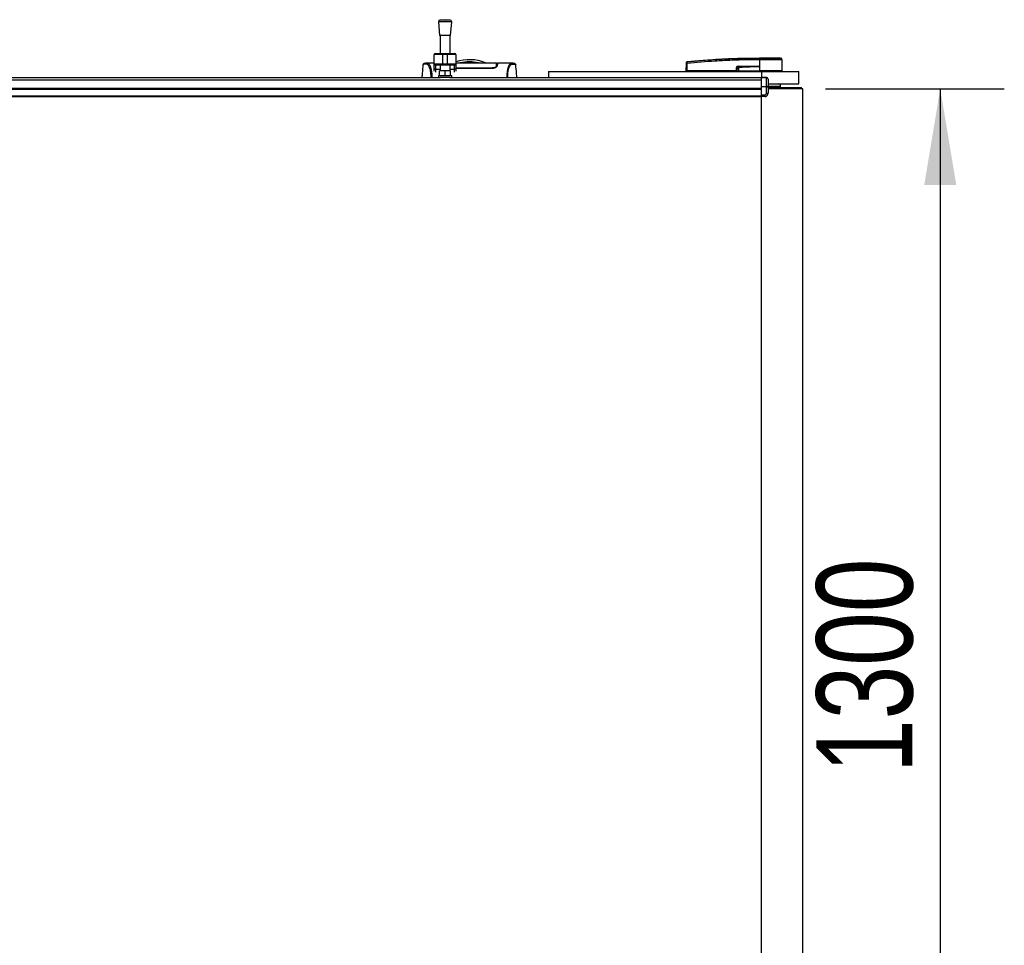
# Model space of a CAD drawing. Header units: millimetres. Extents: x 0 to 420, y 0 to 297.
# Tile 16 of 112: x 198 to 229, y 95 to 124. Entities that reach past the tile are written whole.
import ezdxf

# ---------------------------------------------------------------- set-up
doc = ezdxf.new("R2010")
doc.units = ezdxf.units.MM
doc.layers.add('QUOTE', color=174, linetype='Continuous')
doc.styles.add('SLDTEXTSTYLE3', font='TXT', dxfattribs={"width": 0.75})
doc.dimstyles.new('SLDDIMSTYLE0', dxfattribs={"dimtxt": 3, "dimasz": 3, "dimexe": 0, "dimexo": 0.0625, "dimgap": 0.75, "dimtad": 1, "dimlfac": 38.393822, "dimrnd": 1e-09, "dimzin": 12, "dimdsep": 46, "dimtxsty": 'SLDTEXTSTYLE3', "dimsah": 1, "dimcen": 0.09, "dimadec": 0, "dimazin": 3, "dimtfac": 1, "dimtdec": 3, "dimtofl": 0, "dimtmove": 0, "dimatfit": 3, "dimfxl": 0, "dimfrac": 2, "dimtolj": 1, "dimtzin": 12, "dimarcsym": 0})

# ---------------------------------------------------------------- blocks, each defined once
blk = doc.blocks.new('_D_1')
at = {"layer": 'QUOTE'}
for p, q in [((223.475, 121.825), (229.059, 121.825)), ((227.059, 121.825), (227.059, 87.966)), ((223.475, 87.966), (229.059, 87.966))]:
    blk.add_line(p, q, dxfattribs=at)
for points in [[(227.059, 121.825), (226.559, 118.825), (227.559, 118.825)], [(227.059, 87.966), (227.559, 90.966), (226.559, 90.966)]]:
    blk.add_solid(points, dxfattribs=at)
at = {"layer": 'QUOTE', "insert": (223.192, 100.462), "char_height": 3, "attachment_point": 1, "rotation": 90, "style": 'SLDTEXTSTYLE3'}
blk.add_mtext('1300', dxfattribs=at)

msp = doc.modelspace()

# ---------------------------------------------------------------- linework, layer by layer
at = {"color": 7, "linetype": 'Continuous', "lineweight": 25}
for p, q in [((211.39044, 123.91721), (211.423, 123.49048)), ((211.80718, 123.91721), (211.39044, 123.91721)), ((211.59881, 123.98535), (211.43842, 123.97311)), ((211.7592, 123.97311), (211.43842, 123.97311)), ((211.7592, 123.97311), (211.59881, 123.98535)), ((211.77462, 123.49048), (211.80718, 123.91721)), ((211.77462, 123.49048), (211.423, 123.49048)), ((211.44253, 123.49048), (211.44253, 122.93237)), ((211.75508, 122.93237), (211.75508, 123.49048)), ((211.26021, 122.6068), (211.26021, 122.8933)), ((211.52067, 122.8933), (211.26021, 122.8933)), ((211.29928, 122.93237), (211.52067, 122.93237)), ((211.52067, 122.8933), (211.52067, 122.93237)), ((211.52067, 122.93237), (211.67695, 122.93237)), ((211.52067, 122.8933), (211.52067, 122.6068)), ((211.67695, 122.8933), (211.52067, 122.8933)), ((211.67695, 122.8933), (211.67695, 122.93237)), ((211.67695, 122.93237), (211.89834, 122.93237)), ((211.93741, 122.8933), (211.67695, 122.8933)), ((211.67695, 122.6068), (211.67695, 122.8933)), ((211.93741, 122.8933), (211.93741, 122.6068)), ((219.1519, 122.67381), (219.15188, 122.67381)), ((221.42041, 122.73421), (221.41618, 122.7342)), ((221.42041, 122.73421), (221.42015, 122.38541)), ((221.42045, 122.78912), (221.42048, 122.78912)), ((222.07627, 122.78553), (222.03096, 122.78912)), ((222.12588, 122.38541), (222.12284, 122.73419)), ((210.91323, 122.58069), (210.91314, 122.58057)), ((211.26021, 122.62615), (211.03657, 122.62615)), ((211.26021, 122.6068), (211.52067, 122.6068)), ((211.26021, 122.45686), (211.26021, 122.6068)), ((211.26021, 122.37882), (211.26021, 122.45686)), ((211.52067, 122.56773), (211.29928, 122.56773)), ((211.29928, 122.56773), (211.29928, 122.43445)), ((211.44253, 122.43445), (211.29928, 122.43445)), ((211.29928, 122.43445), (211.29928, 122.34663)), ((211.42951, 122.23461), (211.42951, 122.39088)), ((211.59881, 122.39088), (211.42951, 122.39088)), ((211.44253, 122.56773), (211.44253, 122.39088)), ((211.52067, 122.6068), (211.67695, 122.6068)), ((211.52067, 122.56773), (211.52067, 122.6068)), ((211.67695, 122.56773), (211.52067, 122.56773)), ((211.59881, 122.23461), (211.59881, 122.39088)), ((211.76811, 122.39088), (211.59881, 122.39088)), ((211.67695, 122.6068), (211.93741, 122.6068)), ((211.67695, 122.56773), (211.67695, 122.6068)), ((211.89834, 122.56773), (211.67695, 122.56773)), ((211.75508, 122.39088), (211.75508, 122.56773)), ((211.89834, 122.43445), (211.75508, 122.43445)), ((211.76811, 122.23461), (211.76811, 122.39088)), ((211.89834, 122.43445), (211.89834, 122.56773)), ((211.89834, 122.34663), (211.89834, 122.43445)), ((211.93741, 122.6068), (211.93741, 122.45686)), ((213.07506, 122.46294), (211.93741, 122.46294)), ((211.93741, 122.45686), (211.93741, 122.37882)), ((213.07506, 122.47652), (213.07506, 122.46306)), ((213.20903, 122.53328), (213.20883, 122.51832)), ((213.20925, 122.54972), (213.20903, 122.53328)), ((213.21038, 122.59112), (213.21036, 122.54176)), ((213.2327, 122.61312), (213.21427, 122.61312)), ((213.68129, 122.62615), (213.23292, 122.62615)), ((213.68468, 122.62589), (213.68129, 122.62589)), ((213.80437, 122.58069), (213.80447, 122.58057)), ((214.83316, 122.37238), (214.83316, 122.18252)), ((214.83316, 122.37238), (221.47485, 122.37238)), ((215.83538, 122.37303), (215.83538, 122.37238)), ((216.04348, 122.37238), (216.04348, 122.37303)), ((219.13084, 122.38541), (219.13287, 122.61863)), ((219.13084, 122.38541), (219.14992, 122.38541)), ((219.14352, 122.38541), (219.14375, 122.37238)), ((219.15196, 122.61863), (219.14992, 122.38541)), ((220.69486, 122.38541), (219.14992, 122.38541)), ((219.15089, 122.38541), (219.1509, 122.37238)), ((220.69486, 122.38541), (220.69527, 122.49055)), ((220.69973, 122.38541), (220.69486, 122.38541)), ((220.69589, 122.38541), (220.6959, 122.37238)), ((220.70014, 122.49055), (220.69973, 122.38541)), ((220.69973, 122.38541), (220.7578, 122.38541)), ((220.75509, 122.46198), (220.70014, 122.49055)), ((220.70873, 122.38541), (220.70889, 122.37238)), ((221.36335, 122.52644), (220.75212, 122.52644)), ((220.75212, 122.52644), (220.79791, 122.50263)), ((220.75245, 122.53317), (221.36368, 122.53317)), ((220.75979, 122.38541), (221.42003, 122.38541)), ((220.76388, 122.38541), (220.76397, 122.37238)), ((221.41877, 122.53004), (221.41878, 122.52859)), ((221.41878, 122.52859), (221.42003, 122.38541)), ((221.42015, 122.38541), (221.42003, 122.38541)), ((222.12588, 122.38541), (221.42015, 122.38541)), ((221.42068, 122.38541), (221.42069, 122.37238)), ((221.47485, 122.37238), (222.64692, 122.37238)), ((221.47485, 122.37238), (221.47485, 122.18252)), ((222.11298, 122.37238), (222.1132, 122.38541)), ((222.64692, 121.9817), (222.64692, 122.37238)), ((57.38595, 122.11119), (221.47485, 122.11119)), ((163.56649, 122.18252), (211.4463, 122.18252)), ((211.39044, 122.23461), (211.39044, 122.18252)), ((211.80718, 122.23461), (211.39044, 122.23461)), ((211.75132, 122.18252), (211.4463, 122.18252)), ((211.75132, 122.18252), (221.47485, 122.18252)), ((211.80718, 122.18252), (211.80718, 122.23461)), ((221.47485, 122.18252), (221.63113, 122.18252)), ((221.47485, 122.17489), (221.47485, 122.18252)), ((221.63113, 122.17489), (221.47485, 122.17489)), ((221.47485, 121.90364), (221.47485, 122.17489)), ((221.63113, 122.18252), (221.63113, 122.17489)), ((221.63113, 121.90364), (221.63113, 122.17489)), ((221.68322, 122.13043), (221.68322, 121.87444)), ((57.38595, 121.84392), (221.47485, 121.84392)), ((57.38595, 121.81788), (221.47485, 121.81788)), ((221.47485, 121.90364), (221.63113, 121.90364)), ((221.47485, 121.88522), (221.47485, 121.90364)), ((221.63113, 121.88522), (221.47485, 121.88522)), ((221.47485, 121.63555), (221.47485, 121.88522)), ((221.47485, 121.60951), (221.47485, 121.81788)), ((221.63113, 121.90364), (221.63113, 121.88522)), ((221.63113, 121.68765), (221.63113, 121.88522)), ((221.68322, 121.9817), (222.64692, 121.9817)), ((221.68322, 121.91224), (222.07391, 121.91224)), ((221.68322, 121.87444), (221.68322, 121.68765)), ((221.68322, 121.86449), (222.54755, 121.86449)), ((222.76412, 121.82542), (221.68322, 121.82542)), ((222.07391, 121.86449), (222.07391, 121.91224)), ((222.54755, 121.86449), (222.72505, 121.86449)), ((222.72505, 121.82542), (222.72505, 121.86449)), ((222.76412, 87.96581), (222.76412, 121.82542)), ((57.38595, 121.60951), (221.47485, 121.60951)), ((57.38595, 121.58346), (221.47485, 121.58346)), ((221.47485, 121.63555), (221.57904, 121.63555)), ((221.47485, 121.58346), (221.47485, 121.60951)), ((221.57904, 121.58346), (221.47485, 121.58346)), ((221.47485, 88.20776), (221.47485, 121.58346)), ((221.57904, 121.63555), (221.57904, 121.58346)), ((221.63113, 121.68765), (221.68322, 121.68765))]:
    msp.add_line(p, q, dxfattribs=at)
at = {"color": 7, "linetype": 'Continuous', "lineweight": 25, "flags": 128}
for points in [[(211.04033, 122.62609), (211.05302, 122.62518), (211.06547, 122.62246), (211.07896, 122.61582), (211.08246, 122.61321), (211.08721, 122.609), (211.09147, 122.60458), (211.0926, 122.6033), (211.09292, 122.60293), (211.09302, 122.60282), (211.09305, 122.60278), (211.09306, 122.60276), (211.09307, 122.60276), (211.09307, 122.60276), (211.09307, 122.60276), (211.09307, 122.60276), (211.09307, 122.60276), (211.09307, 122.60276), (211.09307, 122.60276), (211.10695, 122.58449), (211.12027, 122.56281), (211.13473, 122.53344), (211.14828, 122.49846), (211.16005, 122.45923), (211.17047, 122.4129), (211.17904, 122.35844), (211.18494, 122.29797), (211.18793, 122.23242), (211.18797, 122.18252)], [(211.29928, 122.43445), (211.29166, 122.43488), (211.28433, 122.43615), (211.27758, 122.43822), (211.27166, 122.44101), (211.2668, 122.44441), (211.26319, 122.44828), (211.26096, 122.45249), (211.26021, 122.45686)], [(211.93741, 122.45686), (211.93665, 122.45249), (211.93443, 122.44828), (211.93082, 122.44441), (211.92596, 122.44101), (211.92004, 122.43822), (211.91329, 122.43615), (211.90596, 122.43488), (211.89834, 122.43445)], [(221.36335, 122.52644), (221.39439, 122.52764), (221.41878, 122.52859)]]:
    msp.add_lwpolyline(points, dxfattribs=at)
at = {"color": 7, "linetype": 'Continuous', "lineweight": 25}
for centre, radius, start, end in [((211.44238, 123.92117), 0.05209, 94.362914, 184.362914), ((211.75524, 123.92117), 0.05209, 355.637086, 85.637086), ((211.29928, 122.8933), 0.03907, 90, 180), ((211.89834, 122.8933), 0.03907, 0, 90), ((212.3588, 121.43473), 1.30229, 67.268445, 108.879587), ((212.3588, 121.43473), 1.23516, 76.586674, 103.444717), ((219.15391, 122.64916), 0.02077, 96.104195, 179.384141), ((221.61184, 122.74521), 0.19597, 168.120168, 183.219012), ((222.47673, 122.6651), 1.06351, 173.303191, 173.496611), ((221.61609, 122.74508), 0.19598, 168.081743, 183.180073), ((222.07075, 122.73373), 0.05209, 0.500011, 83.923128), ((211.29928, 122.6068), 0.03907, 180, 270), ((211.89834, 122.6068), 0.03907, 270, 0), ((219.14242, 122.042), 0.57671, 89.051899, 90.948101), ((220.69771, 123.15393), 0.66339, 269.78976, 270.21024), ((220.6985, 122.53247), 0.05396, 353.585658, 0.74759), ((202.80831, 121.63318), 18.0106, 2.731259, 2.766996), ((221.30972, 122.53247), 0.05396, 353.585658, 0.74759), ((221.63113, 122.13043), 0.05209, 0, 90), ((222.00185, 121.91224), 0.07206, 0, 74.548307), ((221.57904, 121.68765), 0.05209, 270, 0), ((221.57904, 121.68765), 0.10418, 270, 0)]:
    msp.add_arc(centre, radius, start, end, dxfattribs=at)
for centre, major_axis, ratio, start_param, end_param in [((220.78769, 122.464), (0.08856, -0.04356), 0.60672542, 2.25200573, 3.42889257), ((220.78704, 122.46407), (0.08379, -0.04147), 0.5569608, 2.25321842, 3.43010526), ((220.8195, 122.44719), (0.05968, -0.03175), 0.77058227, 2.30113884, 3.47802567), ((220.8195, 122.44731), (0.05209, -0.02754), 0.66301777, 2.29905058, 3.47593741), ((221.63113, 122.13043), (0.05209, 0), 0.85355339, 0, 1.57079633), ((221.63113, 121.87444), (0.05209, 0), 0.56066017, 0, 1.57079633), ((221.63113, 121.87444), (0.05209, 0), 0.20710678, 0, 1.57079633)]:
    msp.add_ellipse(centre, major_axis=major_axis, ratio=ratio, start_param=start_param, end_param=end_param, dxfattribs=at)
for points, knots in [([(219.13287, 122.61863), (219.13288, 122.61987), (219.13293, 122.62458), (219.133, 122.63259), (219.13307, 122.64111), (219.13312, 122.64734), (219.13314, 122.6487), (219.13314, 122.64938)], [0, 0, 0, 0, 0.08210774, 0.31165455, 0.54070711, 0.77036972, 1, 1, 1, 1]), ([(219.13314, 122.64938), (219.13316, 122.65088), (219.13317, 122.65292), (219.13318, 122.65319), (219.13318, 122.65326)], [0, 0, 0, 0, 0.73657409, 1, 1, 1, 1]), ([(219.13318, 122.65326), (219.13321, 122.65398), (219.13333, 122.65708), (219.13494, 122.66242), (219.13912, 122.66819), (219.14496, 122.6724), (219.14958, 122.67334), (219.15188, 122.67381)], [0, 0, 0, 0, 0.07160669, 0.30681144, 0.53787451, 0.76893725, 1, 1, 1, 1]), ([(219.1517, 122.66981), (219.15156, 122.66866), (219.15126, 122.66636), (219.15114, 122.65599), (219.1513, 122.64182), (219.15163, 122.62852), (219.15189, 122.62069), (219.15196, 122.61863)], [0, 0, 0, 0, 0.22968814, 0.45959689, 0.68877935, 0.91808895, 1, 1, 1, 1]), ([(219.1517, 122.66981), (219.44501, 122.69658), (219.89204, 122.73738), (220.4944, 122.76738), (220.95732, 122.78328), (221.26545, 122.78327), (221.42007, 122.78555), (221.42007, 122.78555)], [0, 0, 0, 0, 0.38876695, 0.59252789, 0.79628932, 0.99999932, 1, 1, 1, 1]), ([(219.15188, 122.67381), (219.15187, 122.67373), (219.15182, 122.67345), (219.15175, 122.67135), (219.1517, 122.66981)], [0, 0, 0, 0, 0.26388418, 1, 1, 1, 1]), ([(219.1519, 122.67381), (219.16065, 122.6747), (219.21465, 122.68018), (219.45156, 122.7033), (219.93833, 122.74307), (220.64063, 122.78128), (221.1604, 122.7865), (221.42045, 122.78912)], [0, 0, 0, 0, 0.01170126, 0.07220884, 0.31419353, 0.65688711, 1, 1, 1, 1]), ([(221.41618, 122.7342), (221.26224, 122.73325), (220.95437, 122.73133), (220.4927, 122.71626), (219.8913, 122.68603), (219.44493, 122.64534), (219.15196, 122.61863)], [0, 0, 0, 0, 0.20362021, 0.40724063, 0.61094774, 1, 1, 1, 1]), ([(221.42007, 122.78555), (221.42007, 122.78555), (221.42149, 122.78555), (221.42291, 122.78555), (221.42433, 122.78555)], [0, 0, 0, 0, 0.00036549, 1, 1, 1, 1]), ([(222.12284, 122.73419), (222.12111, 122.7342), (222.1176, 122.73421), (222.08935, 122.73421), (222.04465, 122.73418), (221.9839, 122.7342), (221.90818, 122.73421), (221.82087, 122.73417), (221.7229, 122.73421), (221.62198, 122.7342), (221.51979, 122.73419), (221.45379, 122.7342), (221.42041, 122.73421)], [0, 0, 0, 0, 0.10046502, 0.20384345, 0.30430944, 0.40768894, 0.50815524, 0.61153497, 0.71200234, 0.81538328, 0.9066108, 1, 1, 1, 1]), ([(221.42048, 122.78912), (221.45915, 122.78912), (221.53661, 122.78912), (221.6507, 122.78912), (221.75676, 122.78912), (221.85107, 122.78912), (221.92874, 122.78912), (221.98669, 122.78912), (222.02414, 122.78912), (222.02869, 122.78912), (222.03096, 122.78912)], [0, 0, 0, 0, 0.12488045, 0.25013958, 0.37464939, 0.49981249, 0.62476421, 0.74955772, 0.87492377, 1, 1, 1, 1]), ([(221.42433, 122.78555), (221.45495, 122.78555), (221.51619, 122.78553), (221.61059, 122.78554), (221.70456, 122.78554), (221.79522, 122.78552), (221.87658, 122.78554), (221.94675, 122.78554), (222.00335, 122.78554), (222.0449, 122.78556), (222.07122, 122.78553), (222.07458, 122.78553), (222.07627, 122.78553)], [0, 0, 0, 0, 0.09230362, 0.18460708, 0.28653845, 0.3884688, 0.49039805, 0.59232883, 0.69424704, 0.79616636, 0.8980845, 1, 1, 1, 1]), ([(210.91009, 122.58084), (210.90224, 122.49105), (210.89064, 122.35827), (210.87901, 122.2255), (210.87525, 122.18252)], [0, 0, 0, 0, 0.676260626, 1, 1, 1, 1]), ([(211.04041, 122.6261), (211.02901, 122.6257), (211.00503, 122.62487), (210.97573, 122.62027), (210.95378, 122.61667), (210.93954, 122.61421), (210.93212, 122.61193), (210.91819, 122.60551), (210.91256, 122.58822), (210.91006, 122.58056)], [0, 0, 0, 0, 0.14962216, 0.31480836, 0.49545182, 0.64108218, 0.78518854, 0.90475494, 1, 1, 1, 1]), ([(211.16304, 122.18252), (211.16314, 122.19638), (211.16339, 122.23239), (211.16037, 122.28692), (211.15436, 122.3446), (211.14558, 122.39594), (211.13468, 122.44075), (211.11811, 122.49177), (211.09474, 122.54022), (211.06608, 122.58072), (211.03694, 122.59875), (210.99322, 122.59906), (210.94654, 122.59221), (210.91388, 122.58611), (210.91342, 122.58223), (210.91323, 122.58069)], [0, 0, 0, 0, 0.02211923, 0.05748668, 0.09273163, 0.1282609, 0.16371429, 0.19948967, 0.27072504, 0.34264807, 0.41337919, 0.48551151, 0.67983447, 0.87307589, 1, 1, 1, 1]), ([(211.03657, 122.62591), (211.03767, 122.62605), (211.03881, 122.6262), (211.04027, 122.62609), (211.04033, 122.62609)], [0, 0, 0, 0, 0.960137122, 1, 1, 1, 1]), ([(213.21058, 122.62571), (213.14293, 122.62769), (213.00455, 122.63172), (212.79433, 122.63223), (212.57902, 122.63213), (212.33819, 122.63177), (212.12372, 122.63216), (211.98301, 122.6318), (211.93741, 122.63169)], [0, 0, 0, 0, 0.16231753, 0.33197848, 0.50006744, 0.66750147, 0.89224742, 1, 1, 1, 1]), ([(213.07506, 122.47651), (213.02591, 122.47649), (212.78014, 122.47638), (212.40092, 122.47611), (212.07085, 122.47631), (211.93741, 122.47639)], [0, 0, 0, 0, 0.12961972, 0.64809859, 1, 1, 1, 1]), ([(213.20925, 122.54972), (213.20735, 122.54235), (213.20354, 122.52756), (213.17624, 122.50392), (213.13889, 122.48578), (213.10229, 122.47741), (213.08209, 122.47674), (213.07506, 122.47651)], [0, 0, 0, 0, 0.24096485, 0.48337497, 0.7285961, 0.90568571, 1, 1, 1, 1]), ([(213.23025, 122.54961), (213.22788, 122.54101), (213.22315, 122.52383), (213.19116, 122.49577), (213.14798, 122.47402), (213.10593, 122.46401), (213.08294, 122.46321), (213.07506, 122.46294)], [0, 0, 0, 0, 0.24267004, 0.4850883, 0.73180572, 0.90817203, 1, 1, 1, 1]), ([(213.18457, 122.49458), (213.19204, 122.50081), (213.20869, 122.51469), (213.21141, 122.5281), (213.21291, 122.53549)], [0, 0, 0, 0, 0.44865939, 1, 1, 1, 1]), ([(213.20903, 122.53328), (213.20912, 122.5394), (213.20929, 122.55165), (213.20949, 122.5633), (213.20959, 122.56914)], [0, 0, 0, 0, 0.49955274, 1, 1, 1, 1]), ([(213.21059, 122.62624), (213.21059, 122.62608), (213.21058, 122.62575), (213.2105, 122.62114), (213.21022, 122.60523), (213.20979, 122.58051), (213.20942, 122.55907), (213.20925, 122.54972)], [0, 0, 0, 0, 0.19851654, 0.40682671, 0.6188004, 0.83361426, 1, 1, 1, 1]), ([(213.20956, 122.54042), (213.20969, 122.5523), (213.20986, 122.56725), (213.21006, 122.58526), (213.21011, 122.58993), (213.21013, 122.5921)], [0, 0, 0, 0, 0.6736969, 0.84772982, 1, 1, 1, 1]), ([(213.21038, 122.59112), (213.21038, 122.5944), (213.21038, 122.59861), (213.21039, 122.60157), (213.21039, 122.60223)], [0, 0, 0, 0, 0.77695019, 1, 1, 1, 1]), ([(213.21051, 122.62138), (213.21052, 122.62205), (213.21054, 122.62357), (213.21056, 122.62475), (213.21058, 122.62541)], [0, 0, 0, 0, 0.43951281, 1, 1, 1, 1]), ([(213.21291, 122.53549), (213.21326, 122.55558), (213.21371, 122.58102), (213.21386, 122.5898), (213.21389, 122.59165)], [0, 0, 0, 0, 0.78995763, 1, 1, 1, 1]), ([(213.21344, 122.61394), (213.21949, 122.61406), (213.23077, 122.6143), (213.23197, 122.61456), (213.23252, 122.61469)], [0, 0, 0, 0, 0.53619641, 1, 1, 1, 1]), ([(213.23292, 122.62603), (213.23292, 122.62607), (213.23294, 122.62647), (213.23289, 122.62529), (213.23273, 122.62056), (213.23215, 122.60405), (213.2313, 122.57957), (213.23057, 122.55862), (213.23025, 122.54961)], [0, 0, 0, 0, 0.02175985, 0.22405071, 0.42672984, 0.63314278, 0.8422428, 1, 1, 1, 1]), ([(213.68129, 122.62589), (213.67829, 122.62594), (213.6681, 122.6261), (213.64856, 122.62357), (213.62968, 122.60977), (213.61527, 122.59136), (213.60639, 122.57833), (213.59692, 122.56248), (213.58705, 122.54334), (213.57773, 122.52169), (213.56966, 122.49988), (213.56328, 122.48007), (213.55736, 122.45896), (213.55191, 122.43656), (213.54524, 122.40437), (213.53805, 122.35912), (213.53224, 122.29858), (213.52924, 122.23903), (213.52951, 122.19923), (213.52962, 122.18252)], [0, 0, 0, 0, 0.05133835, 0.17404692, 0.29837343, 0.34433075, 0.39410063, 0.4348364, 0.48942754, 0.54799346, 0.58497075, 0.62376015, 0.65947892, 0.69416492, 0.73112998, 0.80292428, 0.87615203, 0.94800757, 1, 1, 1, 1]), ([(213.55456, 122.18252), (213.55447, 122.19638), (213.55422, 122.23239), (213.55723, 122.28692), (213.56324, 122.3446), (213.57202, 122.39594), (213.58293, 122.44075), (213.5995, 122.49177), (213.62286, 122.54022), (213.65152, 122.58072), (213.68066, 122.59875), (213.72439, 122.59906), (213.77106, 122.59221), (213.80372, 122.58611), (213.80419, 122.58223), (213.80437, 122.58069)], [0, 0, 0, 0, 0.02211923, 0.05748668, 0.09273163, 0.1282609, 0.16371429, 0.19948967, 0.27072504, 0.34264807, 0.41337919, 0.48551151, 0.67983447, 0.87307589, 1, 1, 1, 1]), ([(213.80754, 122.58056), (213.80505, 122.58822), (213.79941, 122.60551), (213.78548, 122.61193), (213.77806, 122.61421), (213.76382, 122.61667), (213.74188, 122.62027), (213.71257, 122.62487), (213.68859, 122.6257), (213.67719, 122.6261)], [0, 0, 0, 0, 0.095245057, 0.214811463, 0.358917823, 0.504548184, 0.685191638, 0.850377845, 1, 1, 1, 1]), ([(213.84236, 122.18252), (213.83859, 122.2255), (213.82697, 122.35827), (213.81537, 122.49104), (213.80752, 122.58084)], [0, 0, 0, 0, 0.32371368, 1, 1, 1, 1]), ([(220.75509, 122.46198), (220.75661, 122.46199), (220.75934, 122.462), (220.76278, 122.46199), (220.7643, 122.46198)], [0, 0, 0, 0, 0.56, 1, 1, 1, 1]), ([(220.7578, 122.38541), (220.75696, 122.39969), (220.75547, 122.42517), (220.7552, 122.45074), (220.75509, 122.46198)], [0, 0, 0, 0, 0.56058603, 1, 1, 1, 1]), ([(220.7578, 122.38541), (220.75798, 122.38541), (220.7584, 122.38541), (220.75911, 122.38541), (220.75961, 122.38541), (220.75979, 122.38541)], [0, 0, 0, 0, 0.31939567, 0.74819126, 1, 1, 1, 1]), ([(220.7643, 122.46198), (220.76389, 122.44768), (220.76318, 122.4221), (220.76083, 122.39663), (220.75979, 122.38541)], [0, 0, 0, 0, 0.55939227, 1, 1, 1, 1]), ([(220.79791, 122.50263), (220.90345, 122.5074), (221.09191, 122.51592), (221.28041, 122.52322), (221.36335, 122.52644)], [0, 0, 0, 0, 0.55997408, 1, 1, 1, 1]), ([(221.41878, 122.52859), (221.30303, 122.52086), (221.09633, 122.50706), (220.88946, 122.49619), (220.79845, 122.49141)], [0, 0, 0, 0, 0.56002694, 1, 1, 1, 1]), ([(221.36368, 122.53317), (221.369, 122.53312), (221.38477, 122.53297), (221.40331, 122.53302), (221.41618, 122.53054), (221.41877, 122.53004)], [0, 0, 0, 0, 0.28926734, 0.85682964, 1, 1, 1, 1])]:
    msp.add_open_spline(points, degree=3, knots=knots, dxfattribs=at)

# ---------------------------------------------------------------- dimensions: what is measured, and where the dimension line sits
at = {"layer": 'QUOTE'}
dim = msp.add_linear_dim(base=(224.67778, 87.96581), p1=(221.47485, 121.82542), p2=(221.47485, 87.96581), angle=90, dimstyle='SLDDIMSTYLE0', dxfattribs=at)
dim.commit()
dim.dimension.update_dxf_attribs({"geometry": '_D_1', "text_midpoint": (224.67778, 104.89561), "dimtype": 160})

doc.saveas('drawing.dxf')
